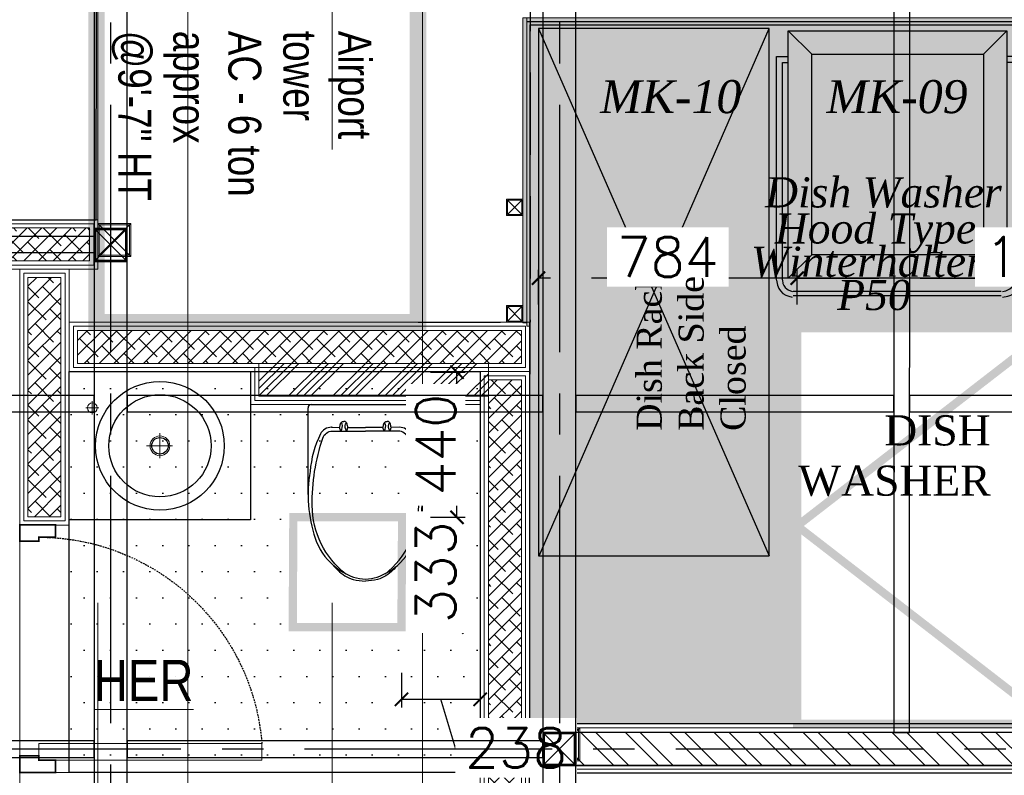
# Model space of a CAD drawing. Header units: inches. Extents: x -1008743 to -388065, y -1380311 to -642022.
# Tile 63 of 85: x -523708 to -520723, y -666829 to -664538. Entities that reach past the tile are written whole.
import ezdxf
from ezdxf.xclip import XClip

# ---------------------------------------------------------------- set-up
doc = ezdxf.new("R2010")
doc.units = ezdxf.units.IN
doc.header["$LTSCALE"] = 1000
doc.header["$MEASUREMENT"] = 0
doc.header["$XCLIPFRAME"] = 0
doc.header["$PDMODE"] = 35
for name, pattern in [('CENTER2', [1.125, 0.75, -0.125, 0.125, -0.125]), ('General Arrangement Plan$0$( Hidden )', [0.375, 0.25, -0.125]), ('General Arrangement Plan$0$DASHED2', [0.375, 0.25, -0.125]), ('General Arrangement Plan$1$.5', [2, 0.5, -0.5, 0.5, -0.5]), ('General Arrangement Plan$1$CORES & SETBACK$0$HIDDEN', [0.375, 0.25, -0.125]), ('General Arrangement Plan$1$HIDDEN', [0.375, 0.25, -0.125]), ('HIDDEN', [0.375, 0.25, -0.125])]:
    doc.linetypes.add(name, pattern=pattern)
for name, color, linetype, lineweight in [('2020 HVAC TRAP DOOR', 155, 'HIDDEN', 15), ('General Arrangement Plan$0$TEXT', 7, 'Continuous', 5), ('General Arrangement Plan$1$01_WALL-INTERNAL', 250, 'Continuous', 13), ('General Arrangement Plan$1$A-HATCH', 15, 'Continuous', 0), ('General Arrangement Plan$1$A-WALL', 113, 'Continuous', 9), ('General Arrangement Plan$1$BEAM', 113, 'Continuous', 9), ('General Arrangement Plan$1$Finishes', 5, 'Continuous', 13), ('General Arrangement Plan$1$MEI- EXISTING WALLS', 1, 'Continuous', 15), ('General Arrangement Plan$1$PLASTER', 252, 'Continuous', 13), ('General Arrangement Plan$1$TILES', 104, 'Continuous', 9), ('General Arrangement Plan$1$TXT', 6, 'Continuous', 20), ('General Arrangement Plan$1$Wall Hatch', 8, 'Continuous', 0), ('General Arrangement Plan$1$WALL NEW', 6, 'Continuous', 13)]:
    doc.layers.add(name, color=color, linetype=linetype, lineweight=lineweight)
for name, color, linetype in [('A-ANNO-DIMS-30', 7, 'Continuous'), ('General Arrangement Plan$1$Equipment', 5, 'Continuous'), ('General Arrangement Plan$1$Equipment Name', 7, 'Continuous'), ('General Arrangement Plan$1$FRR140', 5, 'Continuous'), ('General Arrangement Plan$1$IDS-DOOR', 45, 'Continuous'), ('General Arrangement Plan$1$MEI-TEXT', 3, 'Continuous'), ('IFF-35 HEAVY', 100, 'Continuous'), ('L1', 250, 'Continuous'), ('M-HVAC-INSULATION', 7, 'Continuous')]:
    doc.layers.add(name, color=color, linetype=linetype)
doc.layers.add('General Arrangement Plan$1$MS', color=7, linetype='Continuous', lineweight=0, true_color=0x3c5977)
doc.styles.add('General Arrangement Plan$1$Standard', font='ARIALN.TTF')
doc.styles.add('General Arrangement Plan$1$style12', font='BOOKOSI.TTF')
doc.styles.add('General Arrangement Plan$1$TMH-TEXT', font='simplex.shx', dxfattribs={"width": 0.8})
doc.styles.get("Standard").update_dxf_attribs({"font": 'txt.shx'})
doc.dimstyles.new('TFS-Dim', dxfattribs={"dimtxt": 120, "dimasz": 40, "dimexe": 25, "dimexo": 25, "dimgap": 4.5, "dimtad": 1, "dimdec": 0, "dimzin": 0, "dimdsep": 46, "dimtxsty": 'Standard', "dimblk": 'ARCHTICK', "dimcen": 0.09, "dimdle": 2, "dimclrd": 256, "dimclre": 8, "dimadec": 0, "dimazin": 0, "dimtfac": 1, "dimtdec": 0, "dimtofl": 0, "dimtmove": 1, "dimatfit": 3, "dimfxl": 1, "dimtolj": 1, "dimtzin": 0, "dimlwd": -1, "dimlwe": -1, "dimarcsym": 0})
pattern_1 = [(45, (0, 0), (1e-12, 8.838834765), [6.25, -6.25]), (135, (4.4194, 4.4194), (-8.838834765, 1e-12), [6.25, -6.25])]
pattern_2 = [(172.5, (-726867.071, -969433.78), (-6.58963561, -7.03506592), [0, -7.6, 0, -8.5, 0, -8.125]), (142.5, (-726867.071, -969433.78), (-16.23489865, -3.72068755), [0, -4.1, 0, -6.85, 0, -2.625]), (102.5, (-726862.722, -969438.128), (-11.030161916, 10.990146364), [0, -2.5, 0, -9, 0, -11.75]), (92.5, (-726862.722, -969438.128), (-13.73131425, 7.52521082), [0, -1.25, 0, -5.9, 0, -6.75])]
pattern_3 = [(225, (0, 0), (22.45064, -22.45064), []), (315, (0, 0), (67.35192, -22.45064), [79.375, -47.625])]

# ---------------------------------------------------------------- blocks, each defined once
blk = doc.blocks.new('General Arrangement Plan$1$Waschtisch - Konsole LOOP 550x450 D390')
at = {"lineweight": 25}
for p, q in [((-550, -450), (-550, 0)), ((-550, 0), (0, 0)), ((0, 0), (0, -450)), ((0, -450), (-550, -450))]:
    blk.add_line(p, q, dxfattribs=at)
at = {"lineweight": 5}
for p, q in [((-499.4, -110), (-460.4, -110)), ((-480, -130.1), (-480, -90.2)), ((-275, -263), (-275, -187.1)), ((-315.5, -225), (-236.5, -225))]:
    blk.add_line(p, q, dxfattribs=at)
at = {"lineweight": 25}
for radius in [195, 155, 25]:
    blk.add_circle((-275, -225), radius, dxfattribs=at)
at = {"lineweight": 5}
for centre, radius in [((-480, -110), 15), ((-275, -225), 30)]:
    blk.add_circle(centre, radius, dxfattribs=at)
blk = doc.blocks.new('General Arrangement Plan$1$A$C08D46EED')
at = {"lineweight": 0}
for p, q in [((-523.2, 710.2), (-440.8, 609.6)), ((-1219.8, 140, 0), (-1137.4, 39.4))]:
    blk.add_line(p, q, dxfattribs=at)
at = {"linetype": 'Continuous', "lineweight": 0, "const_width": 6}
blk.add_lwpolyline([(-440.8, 609.6), (-523.2, 710.2), (-569.6, 672.2), (-525.3, 618), (-513.6, 627.5), (-475.6, 581.1)], close=True, dxfattribs=at)
blk.add_lwpolyline([(-440.8, 609.6), (-523.2, 710.2), (-569.6, 672.2), (-525.3, 618), (-513.6, 627.5), (-475.6, 581.1)], close=True, dxfattribs=at)
at = {"lineweight": 0}
blk.add_lwpolyline([(-513.6, 627.5), (-560.1, 589.5), (-46.4, -38), (0, 0)], close=True, dxfattribs=at)
blk.add_lwpolyline([(-513.6, 627.5), (-560.1, 589.5), (-46.4, -38), (0, 0)], close=True, dxfattribs=at)
at = {"linetype": 'Continuous', "lineweight": 0, "const_width": 6, "elevation": 0}
blk.add_lwpolyline([(-1138.2, 38.8), (-1220.6, 139.4), (-1174.1, 177.4), (-1129.8, 123.2), (-1141.4, 113.7), (-1103.4, 67.3)], close=True, dxfattribs=at)
blk.add_lwpolyline([(-1138.2, 38.8), (-1220.6, 139.4), (-1174.1, 177.4), (-1129.8, 123.2), (-1141.4, 113.7), (-1103.4, 67.3)], close=True, dxfattribs=at)
at = {"color": 8, "linetype": 'General Arrangement Plan$1$HIDDEN', "ltscale": 0.025}
blk.add_arc((-511.6, 632, 0), 815.6, 219.45, 304.7707, dxfattribs=at)
blk = doc.blocks.new('B1')
at = {"color": 7}
for points in [[(-171.9, 0), (171.9, 0)], [(-181.9, -285.5), (-181.9, -10)], [(181.9, -285.5), (181.9, -10)], [(-107.8, -72.1), (-81.7, -72.5)], [(-78.1, -84.4), (-81.7, -72.5)], [(-59.2, -84.4), (-55.6, -72.5)], [(-55.6, -72.5), (0, -72.5)], [(55.6, -72.5), (0, -72.5)], [(59.2, -84.4), (55.6, -72.5)], [(78.1, -84.4), (81.7, -72.5)], [(107.8, -72.1), (81.7, -72.5)]]:
    blk.add_lwpolyline(points, dxfattribs=at)
for points in [[(-81.7, -72.5, 0.000902), (-79.1, -61.6, -0.347242), (-68.7, -53.4)], [(-78.1, -84.4, 0.244892), (-74.1, -60.9, 0.378206), (-78.1, -58.9, -0.178567)], [(-55.6, -72.5, -0.000902), (-58.2, -61.6, 0.347242), (-68.7, -53.4)], [(-59.2, -84.4, -0.244892), (-63.2, -60.9, -0.378206), (-59.3, -58.9, 0.178567)], [(55.6, -72.5, 0.000902), (58.2, -61.6, -0.347242), (68.7, -53.4)], [(59.2, -84.4, 0.244892), (63.2, -60.9, 0.378206), (59.3, -58.9, -0.178567)], [(81.7, -72.5, -0.000902), (79.1, -61.6, 0.347242), (68.7, -53.4)], [(78.1, -84.4, -0.244892), (74.1, -60.9, -0.378206), (78.1, -58.9, 0.178567)], [(-105.3, -72.1), (-107.8, -72.1, 0.290717), (-142.6, -93.4, 0.092282), (-175.7, -212, 0.123133), (-159.3, -424.5, 0.135146), (-101.5, -510.7, 0.083289)], [(-62.2, -538.4, -0.226694), (-169, -320.8, -0.083906), (-135, -106.2, -0.3229), (-104.6, -84.4), (0, -84.4)], [(62.2, -538.4, 0.226694), (169, -320.8, 0.083906), (135, -106.2, 0.3229), (104.6, -84.4), (0, -84.4)], [(101.5, -510.7, 0.135146), (159.3, -424.5, 0.123133), (175.7, -212, 0.092282), (142.6, -93.4, 0.290717), (107.8, -72.1)], [(-101.5, -510.7, 0.095376), (-37.4, -547.5, 0.083289), (0, -553.7, 0.083289), (37.4, -547.5, 0.095376), (101.5, -510.7, 0.123133)], [(-101.5, -510.7, 0.016905), (-87.4, -526.1, 0.130768), (-38.7, -554.9, 0.071655), (0, -560, 0.449001)], [(101.5, -510.7, -0.016905), (87.4, -526.1, -0.130768), (38.7, -554.9, -0.071655), (0, -560, -0.449001)]]:
    blk.add_lwpolyline(points, format="xyb", dxfattribs=at)
for centre, start, end in [((171.9, -10), 0, 90), ((-171.9, -10), 90, 180)]:
    blk.add_arc(centre, 10, start, end, dxfattribs=at)
blk = doc.blocks.new('*U407')
at = {"layer": 'General Arrangement Plan$1$A-HATCH', "lineweight": -2, "true_color": 0x939598}
h = blk.add_hatch(dxfattribs=at)
h.set_pattern_fill('ANSI32', color=252, scale=0.4)
h.set_pattern_definition([(45, (-520.4093, 0), (-2.694077, 2.694077), []), (45, (-518.6132, 0), (-2.694077, 2.694077), [])])
h.paths.add_polyline_path([(-346.02, 1), (-346.02, 5), (-120.06, 5), (-120.06, 1)])
at = {"layer": 'General Arrangement Plan$1$Finishes'}
blk.add_lwpolyline([(-347.02, 6), (-119.06, 6), (-119.06, 0), (-347.02, 0)], close=True, dxfattribs=at)
at = {"layer": 'General Arrangement Plan$1$WALL NEW'}
for points in [[(-346.52, 5.5), (-119.56, 5.5), (-119.56, 0.5), (-346.52, 0.5)], [(-346.02, 5), (-120.06, 5), (-120.06, 1), (-346.02, 1)]]:
    blk.add_lwpolyline(points, close=True, dxfattribs=at)
blk = doc.blocks.new('General Arrangement Plan$1$A$C0642dd72')
at = {"layer": 'General Arrangement Plan$1$MS', "ltscale": 10}
for p, q in [((2899.7, 11925.6), (2999.7, 12025.6)), ((2999.7, 11925.6), (2899.7, 12025.6)), ((4260.4, 10397), (4360.4, 10497)), ((4360.4, 10397), (4260.4, 10497))]:
    blk.add_line(p, q, dxfattribs=at)
for points in [[(2899.7, 11925.6), (2999.7, 11925.6), (2999.7, 12025.6), (2899.7, 12025.6)], [(2903.7, 11929.6), (2995.7, 11929.6), (2995.7, 12021.6), (2903.7, 12021.6)], [(4260.4, 10397), (4360.4, 10397), (4360.4, 10497), (4260.4, 10497)], [(4264.4, 10401), (4356.4, 10401), (4356.4, 10493), (4264.4, 10493)]]:
    blk.add_lwpolyline(points, close=True, dxfattribs=at)
blk = doc.blocks.new('*U471')
at = {"layer": 'General Arrangement Plan$1$TILES'}
h = blk.add_hatch(dxfattribs=at)
h.set_pattern_fill('ZIGZAG', color=256, scale=50, angle=45)
h.set_pattern_definition(pattern_1)
h.paths.add_polyline_path([(91188.8, -853991.2), (91188.8, -854001.2), (100018.5, -854001.2), (100018.5, -853991.2)])
blk.add_lwpolyline([(100018.5, -854001.2), (100018.5, -853991.2), (91188.8, -853991.2), (91188.8, -854001.2)], close=True, dxfattribs=at)
blk = doc.blocks.new('*U472')
at = {"layer": 'General Arrangement Plan$1$PLASTER'}
h = blk.add_hatch(dxfattribs=at)
h.set_pattern_fill('AR-SAND', color=256, scale=5, angle=90)
h.set_pattern_definition(pattern_2)
h.paths.add_polyline_path([(111689.8, -848190.3), (111689.8, -848202.3), (120539.6, -848202.3), (120539.6, -848190.3)])
blk.add_lwpolyline([(120539.6, -848202.3), (120539.6, -848190.3), (111689.8, -848190.3), (111689.8, -848202.3)], close=True, dxfattribs=at)
blk = doc.blocks.new('*U469')
at = {"layer": 'General Arrangement Plan$1$TILES'}
h = blk.add_hatch(dxfattribs=at)
h.set_pattern_fill('ZIGZAG', color=256, scale=50, angle=45)
h.set_pattern_definition(pattern_1)
h.paths.add_polyline_path([(99095.5, -853991.2), (99095.5, -854001.2), (100018.5, -854001.2), (100018.5, -853991.2)])
blk.add_lwpolyline([(100018.5, -854001.2), (100018.5, -853991.2), (99095.5, -853991.2), (99095.5, -854001.2)], close=True, dxfattribs=at)
blk = doc.blocks.new('*U470')
at = {"layer": 'General Arrangement Plan$1$PLASTER'}
h = blk.add_hatch(dxfattribs=at)
h.set_pattern_fill('AR-SAND', color=256, scale=5, angle=90)
h.set_pattern_definition(pattern_2)
h.paths.add_polyline_path([(119594.5, -848190.3), (119594.5, -848202.3), (120519.6, -848202.3), (120519.6, -848190.3)])
blk.add_lwpolyline([(120519.6, -848202.3), (120519.6, -848190.3), (119594.5, -848190.3), (119594.5, -848202.3)], close=True, dxfattribs=at)
blk = doc.blocks.new('General Arrangement Plan$1$A$C25013FFA')
at = {"layer": 'General Arrangement Plan$1$MS', "linetype": 'General Arrangement Plan$1$CORES & SETBACK$0$HIDDEN', "ltscale": 25}
for p, q in [((-9, 60), (35, 16)), ((35, 60), (-9, 16))]:
    blk.add_line(p, q, dxfattribs=at)
at = {"layer": 'General Arrangement Plan$1$MS', "ltscale": 25}
blk.add_lwpolyline([(-12, 13), (38, 13), (38, 63), (-12, 63)], close=True, dxfattribs=at)
blk.add_lwpolyline([(-12, 13), (38, 13), (38, 63), (-12, 63)], close=True, dxfattribs=at)
at = {"layer": 'General Arrangement Plan$1$MS', "linetype": 'General Arrangement Plan$1$.5', "ltscale": 25}
blk.add_lwpolyline([(-9, 16), (35, 16), (35, 60), (-9, 60)], close=True, dxfattribs=at)
blk = doc.blocks.new('General Arrangement Plan$0$A$C49c51ee7')
at = {"layer": 'General Arrangement Plan$1$Equipment'}
for points in [[(51.9, 808.3), (35.6, 805.3)], [(700, 805.3), (689.6, 808.3)], [(5.9, 781.6), (1.4, 771.2)], [(11.9, 789), (5.9, 781.6)], [(17.7, 796.4), (11.9, 789)], [(26.7, 802.4), (17.7, 796.4)], [(25.2, 778.6), (20.8, 772.7)], [(29.7, 783), (25.2, 778.6)], [(35.6, 805.3), (26.7, 802.4)], [(35.6, 786.1), (29.7, 783)], [(41.5, 789), (35.6, 786.1)], [(51.9, 790.5), (41.5, 789)], [(56.3, 803.8), (686.7, 803.8)], [(56.3, 790.5), (686.7, 790.5)], [(694.1, 789), (688.1, 790.5)], [(701.5, 786.1), (694.1, 789)], [(708.9, 802.4), (700, 805.3)], [(705.9, 783), (701.5, 786.1)], [(710.4, 778.6), (705.9, 783)], [(717.8, 796.4), (708.9, 802.4)], [(714.9, 772.7), (710.4, 778.6)], [(725.2, 789), (717.8, 796.4)], [(729.7, 781.6), (725.2, 789)], [(734.1, 771.2), (729.7, 781.6)], [(1.4, 771.2), (0, 762.3)], [(0, 754.9), (0, 78.6)], [(19.3, 766.7), (17.7, 759.3)], [(17.7, 754.9), (17.7, 96.4)], [(20.8, 772.7), (19.3, 766.7)], [(38.5, 750.4), (701.5, 750.4)], [(701.5, 750.4), (701.5, 0), (38.5, 0), (38.5, 750.4)], [(109.7, 679.3), (38.5, 750.4)], [(630.3, 679.3), (701.5, 750.4)], [(717.8, 766.7), (714.9, 772.7)], [(719.3, 756.4), (717.8, 766.7)], [(719.3, 754.9), (719.3, 96.4)], [(737.1, 756.4), (734.1, 771.2)], [(737.1, 754.9), (737.1, 78.6)], [(109.7, 679.3), (630.3, 679.3)], [(109.7, 71.2), (109.7, 679.3)], [(630.3, 679.3), (630.3, 71.2)], [(17.7, 96.4), (38.5, 96.4)], [(719.3, 96.4), (701.5, 96.4)], [(0, 78.6), (38.5, 78.6)], [(109.7, 71.2), (38.5, 0)], [(630.3, 71.2), (109.7, 71.2)], [(630.3, 71.2), (701.5, 0)], [(737.1, 78.6), (701.5, 78.6)]]:
    blk.add_lwpolyline(points, dxfattribs=at)
blk = doc.blocks.new('General Arrangement Plan')
at = {"layer": 'General Arrangement Plan$1$A-HATCH', "lineweight": -2, "true_color": 0x939598}
h = blk.add_hatch(dxfattribs=at)
h.set_pattern_fill('ANSI38', color=252, scale=10, angle=180)
h.set_pattern_definition(pattern_3)
h.paths.add_polyline_path([(74.3, 12936.2), (74.3, 13036.2), (3075.4, 13036.2), (3075.4, 12936.2)])
h = blk.add_hatch(dxfattribs=at)
h.set_pattern_fill('ANSI38', color=252, scale=10, angle=180)
h.set_pattern_definition(pattern_3)
h.paths.add_polyline_path([(2888.4, 12886.2), (2888.4, 12160.3), (2988.4, 12160.3), (2988.4, 12886.2)])
h = blk.add_hatch(dxfattribs=at)
h.set_pattern_fill('ANSI38', color=252, scale=10, angle=180)
h.set_pattern_definition(pattern_3)
h.paths.add_polyline_path([(3038.4, 12725.7), (3038.4, 12625.7), (4384, 12625.7), (4384, 12725.7)])
h = blk.add_hatch(dxfattribs=at)
h.set_pattern_fill('ANSI34', color=252, scale=5)
h.set_pattern_definition([(45, (0, 0), (-67.3519, 67.3519), []), (45, (22.45, 0), (-67.3519, 67.3519), []), (45, (44.9, 0), (-67.3519, 67.3519), []), (45, (67.35, 0), (-67.3519, 67.3519), [])])
h.paths.add_polyline_path([(3588.4, 12625.7), (3588.4, 12525.7), (4284, 12525.7), (4284, 12625.7)])
h = blk.add_hatch(dxfattribs=at)
h.set_pattern_fill('ANSI38', color=252, scale=10, angle=180)
h.set_pattern_definition(pattern_3)
h.paths.add_polyline_path([(4284, 12575.7), (4284, 11260.3), (4384, 11260.3), (4384, 12575.7)])
at = {"layer": 'General Arrangement Plan$1$A-WALL', "lineweight": 25}
for p, q in [((3095.6, 13060.4), (3096.8, 14980.2)), ((47.5, 13064), (3095.6, 13060.4))]:
    blk.add_line(p, q, dxfattribs=at)
at = {"layer": 'General Arrangement Plan$1$BEAM', "linetype": 'General Arrangement Plan$0$( Hidden )', "ltscale": 11}
for points in [[(3373.3, 14050.1), (3373.2, 899.1), (3099.8, 899.1), (3099.8, 14050.1)], [(4084.2, 14050.1), (4084.2, 899.1), (3810.8, 899.1), (3810.8, 14050.1)]]:
    blk.add_lwpolyline(points, close=True, dxfattribs=at)
at = {"layer": 'General Arrangement Plan$1$Equipment'}
for p, q in [((4435.7, 13641.3), (5135.5, 12041.9)), ((4438.2, 12041.9), (5135.5, 13641.3))]:
    blk.add_line(p, q, dxfattribs=at)
blk.add_lwpolyline([(5135.5, 12041.9), (5135.5, 13641.3), (4435.7, 13641.3), (4435.7, 12041.9)], close=True, dxfattribs=at)
at = {"layer": 'General Arrangement Plan$1$Equipment', "color": 32, "ltscale": 0.2}
blk.add_lwpolyline([(4407.7, 10743.6), (10108.5, 10743.6), (10108.5, 11382.6), (4407.7, 11382.6)], close=True, dxfattribs=at)
at = {"layer": 'General Arrangement Plan$1$Finishes'}
for points in [[(49.3, 13061.2), (3100.4, 13061.2), (3100.4, 12911.2), (49.3, 12911.2)], [(3013.4, 12135.3), (3013.4, 12911.2), (2863.4, 12911.2), (2863.4, 12135.3)], [(4409, 12750.7), (3013.4, 12750.7), (3013.4, 12600.7), (4409, 12600.7)], [(4409, 11235.3), (4409, 12600.7), (4259, 12600.7), (4259, 11235.3)], [(4259, 11385.3), (2863.3, 11385.3), (2863.3, 11235.3), (4259, 11235.3)]]:
    blk.add_lwpolyline(points, close=True, dxfattribs=at)
blk.add_lwpolyline([(3563.4, 12600.7), (3563.4, 12500.7), (4259, 12500.7)], dxfattribs=at)
at = {"layer": 'General Arrangement Plan$1$FRR140', "color": 4, "linetype": 'General Arrangement Plan$0$DASHED2'}
blk.add_line((4410.7, 13882.8), (4410.7, 12750.7), dxfattribs=at)
blk.add_line((4410.7, 13882.8), (4410.7, 12750.7), dxfattribs=at)
at = {"layer": 'General Arrangement Plan$1$FRR140', "color": 4, "const_width": 50}
blk.add_lwpolyline([(3096.1, 13882.8), (3096.1, 12750.7), (4070.7, 12750.7), (4070.7, 13882.8)], close=True, dxfattribs=at)
at = {"layer": 'General Arrangement Plan$1$FRR140', "color": 4, "linetype": 'General Arrangement Plan$0$DASHED2'}
blk.add_lwpolyline([(4070.7, 12750.7), (4410.7, 12750.7)], dxfattribs=at)
blk.add_lwpolyline([(4070.7, 12750.7), (4410.7, 12750.7)], dxfattribs=at)
at = {"layer": 'General Arrangement Plan$1$MEI- EXISTING WALLS', "color": 252, "true_color": 0x939598}
blk.add_line((2863.4, 11380.1), (2863.4, 12600.7), dxfattribs=at)
at = {"layer": 'General Arrangement Plan$1$Wall Hatch'}
blk.add_lwpolyline([(48.7, 14982.1), (3100.4, 14982.1), (3100.4, 13061.2), (48.7, 13061.2)], close=True, dxfattribs=at)
at = {"layer": 'General Arrangement Plan$1$WALL NEW'}
for points in [[(61.8, 13048.7), (3087.9, 13048.7), (3087.9, 12923.7), (61.8, 12923.7)], [(74.3, 13036.2), (3075.4, 13036.2), (3075.4, 12936.2), (74.3, 12936.2)], [(3000.9, 12147.8), (3000.9, 12898.7), (2875.9, 12898.7), (2875.9, 12147.8)], [(2988.4, 12160.3), (2988.4, 12886.2), (2888.4, 12886.2), (2888.4, 12160.3)], [(4396.5, 12738.2), (3025.9, 12738.2), (3025.9, 12613.2), (4396.5, 12613.2)], [(4384, 12725.7), (3038.4, 12725.7), (3038.4, 12625.7), (4384, 12625.7)], [(4284, 12625.7), (3588.4, 12625.7), (3588.4, 12525.7), (4284, 12525.7)], [(4396.5, 11247.8), (4396.5, 12588.2), (4271.5, 12588.2), (4271.5, 11247.8)], [(4384, 11260.3), (4384, 12575.7), (4284, 12575.7), (4284, 11260.3)]]:
    blk.add_lwpolyline(points, close=True, dxfattribs=at)
blk.add_lwpolyline([(3575.9, 12613.2), (3575.9, 12513.2), (4259, 12513.2)], dxfattribs=at)
at = {"color": 7, "rotation": 180}
blk.add_blockref('General Arrangement Plan$0$A$C49c51ee7', (5894.3, 13634.3), dxfattribs=at)
at = {"layer": 'General Arrangement Plan$1$01_WALL-INTERNAL', "xscale": -25, "yscale": 25, "zscale": 25, "rotation": 180}
blk.add_blockref('*U407', (13084.9, 11532.6), dxfattribs=at)
at = {"layer": 'General Arrangement Plan$1$IDS-DOOR', "color": 1, "xscale": -0.8330996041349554, "yscale": 0.8330996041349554, "zscale": 0.8330996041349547, "rotation": 129.3008264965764}
blk.add_blockref('General Arrangement Plan$1$A$C08D46EED', (3597.3, 11422.8), dxfattribs=at)
at = {"layer": 'General Arrangement Plan$1$MS', "ltscale": 10}
blk.add_blockref('General Arrangement Plan$1$A$C0642dd72', (200.7, 1023.9), dxfattribs=at)
at = {"layer": 'General Arrangement Plan$1$MS', "ltscale": 25, "rotation": 180}
for p in [(4376.7, 13136.7), (4376.7, 12813.7)]:
    blk.add_blockref('General Arrangement Plan$1$A$C25013FFA', p, dxfattribs=at)
at = {"layer": 'General Arrangement Plan$1$PLASTER', "rotation": 270}
blk.add_blockref('*U470', (852591.1, 133268.2), dxfattribs=at)
at = {"layer": 'General Arrangement Plan$1$PLASTER', "xscale": -1, "rotation": 180}
blk.add_blockref('*U472', (-107289.1, -834528.7), dxfattribs=at)
at = {"layer": 'General Arrangement Plan$1$TILES', "xscale": -1, "rotation": 90}
blk.add_blockref('*U469', (-849590.5, 112757.2), dxfattribs=at)
at = {"layer": 'General Arrangement Plan$1$TILES'}
blk.add_blockref('*U471', (-86778, 867652.9), dxfattribs=at)
at = {"layer": 'L1'}
blk.add_blockref('General Arrangement Plan$1$Waschtisch - Konsole LOOP 550x450 D390', (3563.4, 12600.7), dxfattribs=at)
at = {"layer": 'L1', "xscale": 0.9553454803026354, "yscale": 0.9553454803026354, "zscale": 0.9553454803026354}
blk.add_blockref('B1', (3911.2, 12500.7), dxfattribs=at)
at = {"layer": 'General Arrangement Plan$0$TEXT', "color": 1, "char_height": 100, "width": 54.555, "attachment_point": 7, "style": 'General Arrangement Plan$1$Standard'}
for s, insert in [('{\\fTimes New Roman|b0|i1|c0|p18;MK-10}', (4622.8, 13382.8)), ('{\\fTimes New Roman|b0|i1|c0|p18;MK-09}', (5308.6, 13382.8))]:
    blk.add_mtext(s, dxfattribs=dict(at, insert=insert))
at = {"layer": 'General Arrangement Plan$1$Equipment Name', "color": 0, "char_height": 91.44, "attachment_point": 3, "style": 'General Arrangement Plan$1$style12'}
for s, insert, width in [('{\\fTimes New Roman|b0|i1|c0|p18;Dish Washer}', (5840.1, 13189.8), 694.851), ('{\\fTimes New Roman|b0|i1|c0|p18;Hood Type}', (5762.2, 13080.5), 694.851), ('{\\fTimes New Roman|b0|i1|c0|p18;Winterhalter-}', (5831.7, 12979.6), 694.851), ('{\\fTimes New Roman|b0|i1|c0|p18;P50}', (5563.8, 12878.7), 694.851), ('DISH\\PWASHER', (5806.2, 12468.2), 680.851)]:
    blk.add_mtext(s, dxfattribs=dict(at, insert=insert, width=width))
at = {"layer": 'General Arrangement Plan$1$Equipment Name', "color": 0, "insert": (4733.4, 12420.8), "char_height": 76.2, "width": 657.861, "attachment_point": 1, "rotation": 90, "style": 'General Arrangement Plan$1$style12'}
blk.add_mtext('\\pxql;Dish Rack\\PBack Side Closed', dxfattribs=at)
at = {"layer": 'General Arrangement Plan$1$MEI-TEXT', "color": 4, "insert": (3142.1, 13633.9), "char_height": 100, "width": 2433.594, "attachment_point": 7, "rotation": 270, "style": 'General Arrangement Plan$1$TMH-TEXT'}
blk.add_mtext('{\\fArial|b0|i0|c0|p34;\\C5;Airport\\Ptower \\PAC - 6 ton \\Papprox\\P@9\'-7" HT}', dxfattribs=at)
at = {"layer": 'General Arrangement Plan$1$TXT', "insert": (3239, 11664), "char_height": 125, "width": 2265.161, "attachment_point": 5, "style": 'General Arrangement Plan$1$Standard'}
blk.add_mtext('{\\LHER }', dxfattribs=at)
blk = doc.blocks.new('_ArchTick')
at = {"color": 0, "linetype": 'ByBlock', "const_width": 0.15}
blk.add_lwpolyline([(-0.5, -0.5), (0.5, 0.5)], dxfattribs=at)
blk = doc.blocks.new('*D492')
at = {"layer": 'A-ANNO-DIMS-30', "color": 8, "linetype": 'HIDDEN'}
for p, q in [((-521351.3, -665401.7), (-521351.3, -665296.7)), ((-519801.3, -665401.7), (-519801.3, -665296.7))]:
    blk.add_line(p, q, dxfattribs=at)
at = {"layer": 'A-ANNO-DIMS-30', "linetype": 'HIDDEN'}
blk.add_line((-521353.3, -665321.7), (-519799.3, -665321.7), dxfattribs=at)
at = {"layer": 'Defpoints', "color": 0, "ltscale": 10}
for p in [(-519801.3, -665321.7), (-521351.3, -665473), (-519801.3, -665473)]:
    blk.add_point(p, dxfattribs=at)
at = {"layer": 'A-ANNO-DIMS-30', "ltscale": 10, "xscale": 40, "yscale": 40, "zscale": 40, "rotation": 180}
blk.add_blockref('_ArchTick', (-521351.3, -665321.7), dxfattribs=at)
at = {"layer": 'A-ANNO-DIMS-30', "ltscale": 10, "xscale": 40, "yscale": 40, "zscale": 40}
blk.add_blockref('_ArchTick', (-519801.3, -665321.7), dxfattribs=at)
at = {"layer": 'A-ANNO-DIMS-30', "color": 0, "ltscale": 10, "insert": (-520576.3, -665257.2), "char_height": 120, "attachment_point": 5, "bg_fill": 3, "box_fill_scale": 1.25, "bg_fill_color": 257, "bg_fill_transparency": 0}
blk.add_mtext('\\A1;1550', dxfattribs=at)
blk = doc.blocks.new('*D494')
at = {"layer": 'A-ANNO-DIMS-30', "color": 8, "linetype": 'HIDDEN'}
for p, q in [((-522135.4, -665401.7), (-522135.4, -665296.7)), ((-521351.3, -665401.7), (-521351.3, -665296.7))]:
    blk.add_line(p, q, dxfattribs=at)
at = {"layer": 'A-ANNO-DIMS-30', "linetype": 'HIDDEN'}
blk.add_line((-521349.3, -665321.7), (-522137.4, -665321.7), dxfattribs=at)
at = {"layer": 'Defpoints', "color": 0, "ltscale": 10}
for p in [(-522135.4, -665321.7), (-522135.4, -665473), (-521351.3, -665473)]:
    blk.add_point(p, dxfattribs=at)
at = {"layer": 'A-ANNO-DIMS-30', "ltscale": 10, "xscale": 40, "yscale": 40, "zscale": 40, "rotation": 180}
blk.add_blockref('_ArchTick', (-522135.4, -665321.7), dxfattribs=at)
at = {"layer": 'A-ANNO-DIMS-30', "ltscale": 10, "xscale": 40, "yscale": 40, "zscale": 40}
blk.add_blockref('_ArchTick', (-521351.3, -665321.7), dxfattribs=at)
at = {"layer": 'A-ANNO-DIMS-30', "color": 0, "ltscale": 10, "insert": (-521743.4, -665257.2), "char_height": 120, "attachment_point": 5, "bg_fill": 3, "box_fill_scale": 1.25, "bg_fill_color": 257, "bg_fill_transparency": 0}
blk.add_mtext('\\A1;784', dxfattribs=at)
blk = doc.blocks.new('*D495')
at = {"layer": 'A-ANNO-DIMS-30', "linetype": 'HIDDEN'}
blk.add_line((-522382.4, -666381.9), (-522382.4, -666044.6), dxfattribs=at)
at = {"layer": 'A-ANNO-DIMS-30', "color": 8, "linetype": 'HIDDEN'}
for p, q in [((-522462.4, -666046.6), (-522357.4, -666046.6)), ((-522462.4, -666379.9), (-522357.4, -666379.9))]:
    blk.add_line(p, q, dxfattribs=at)
at = {"layer": 'A-ANNO-DIMS-30', "ltscale": 10, "xscale": 40, "yscale": 40, "zscale": 40}
for p, rotation in [((-522382.4, -666046.6), 90), ((-522382.4, -666379.9), 270)]:
    blk.add_blockref('_ArchTick', p, dxfattribs=dict(at, rotation=rotation))
at = {"layer": 'A-ANNO-DIMS-30', "color": 0, "ltscale": 10, "insert": (-522446.9, -666213.3), "char_height": 120, "attachment_point": 5, "rotation": 90, "bg_fill": 3, "box_fill_scale": 1.25, "bg_fill_color": 257, "bg_fill_transparency": 0}
blk.add_mtext('\\A1;333', dxfattribs=at)
at = {"layer": 'Defpoints', "color": 0, "ltscale": 10}
for p in [(-522548.7, -666046.6), (-522382.4, -666046.6), (-522550.6, -666379.9)]:
    blk.add_point(p, dxfattribs=at)
blk = doc.blocks.new('*D496')
at = {"layer": 'A-ANNO-DIMS-30', "color": 8, "linetype": 'HIDDEN'}
for p, q in [((-522462.4, -665606.8), (-522357.4, -665606.8)), ((-522462.4, -666046.6), (-522357.4, -666046.6))]:
    blk.add_line(p, q, dxfattribs=at)
at = {"layer": 'A-ANNO-DIMS-30', "linetype": 'HIDDEN'}
blk.add_line((-522382.4, -666048.6), (-522382.4, -665604.8), dxfattribs=at)
at = {"layer": 'Defpoints', "color": 0, "ltscale": 10}
for p in [(-522548.7, -665606.8), (-522382.4, -665606.8), (-522548.7, -666046.6)]:
    blk.add_point(p, dxfattribs=at)
at = {"layer": 'A-ANNO-DIMS-30', "ltscale": 10, "xscale": 40, "yscale": 40, "zscale": 40}
for p, rotation in [((-522382.4, -665606.8), 90), ((-522382.4, -666046.6), 270)]:
    blk.add_blockref('_ArchTick', p, dxfattribs=dict(at, rotation=rotation))
at = {"layer": 'A-ANNO-DIMS-30', "color": 0, "ltscale": 10, "insert": (-522446.9, -665826.7), "char_height": 120, "attachment_point": 5, "rotation": 90, "bg_fill": 3, "box_fill_scale": 1.25, "bg_fill_color": 257, "bg_fill_transparency": 0}
blk.add_mtext('\\A1;440', dxfattribs=at)
blk = doc.blocks.new('*D497')
at = {"layer": 'A-ANNO-DIMS-30', "color": 8, "linetype": 'HIDDEN'}
for p, q in [((-522550.6, -666518.6), (-522550.6, -666623.6)), ((-522312.1, -666518.6), (-522312.1, -666623.6))]:
    blk.add_line(p, q, dxfattribs=at)
at = {"layer": 'A-ANNO-DIMS-30', "linetype": 'HIDDEN'}
for p, q in [((-522552.6, -666598.6), (-522310.1, -666598.6)), ((-522367.8, -666810.3), (-522431.3, -666598.6)), ((-522038.8, -666810.3), (-522367.8, -666810.3))]:
    blk.add_line(p, q, dxfattribs=at)
at = {"layer": 'Defpoints', "color": 0, "ltscale": 10}
for p in [(-522550.6, -666379.9), (-522312.1, -666379.9), (-522312.1, -666598.6)]:
    blk.add_point(p, dxfattribs=at)
at = {"layer": 'A-ANNO-DIMS-30', "ltscale": 10, "xscale": 40, "yscale": 40, "zscale": 40, "rotation": 180}
blk.add_blockref('_ArchTick', (-522550.6, -666598.6), dxfattribs=at)
at = {"layer": 'A-ANNO-DIMS-30', "ltscale": 10, "xscale": 40, "yscale": 40, "zscale": 40}
blk.add_blockref('_ArchTick', (-522312.1, -666598.6), dxfattribs=at)
at = {"layer": 'A-ANNO-DIMS-30', "color": 0, "ltscale": 10, "insert": (-522203.3, -666745.8), "char_height": 120, "attachment_point": 5, "bg_fill": 3, "box_fill_scale": 1.25, "bg_fill_color": 257, "bg_fill_transparency": 0}
blk.add_mtext('\\A1;238', dxfattribs=at)
blk = doc.blocks.new('latout')
at = {"color": 252, "linetype": 'CENTER2'}
for p, q in [((-11455.6, 13525.7), (-11455.6, -289.9)), ((-10094.9, 13525.7), (-10094.9, -289.9)), ((1132.6, 10447), (-14586.6, 10447))]:
    blk.add_line(p, q, dxfattribs=at)
at = {"ltscale": 10}
for p, q in [((-11505.6, 11925.6), (-11405.6, 12025.6)), ((-11405.6, 11925.6), (-11505.6, 12025.6)), ((-10144.9, 10397), (-10044.9, 10497)), ((-10044.9, 10397), (-10144.9, 10497))]:
    blk.add_line(p, q, dxfattribs=at)
at = {"color": 3, "ltscale": 10}
for points in [[(-11405.6, 12025.6), (-11405.6, 12709.7), (-11505.6, 12709.7), (-11505.6, 12025.6)], [(-10044.9, 10497), (-10044.9, 12709.7), (-10144.9, 12709.7), (-10144.9, 10497)], [(-11405.6, 10324.7), (-11405.6, 11925.6), (-11505.6, 11925.6), (-11505.6, 10324.7)], [(-10044.9, 10397), (-8425, 10397), (-8425, 10497), (-10044.9, 10497)], [(-10044.9, 4880), (-10044.9, 10397), (-10144.9, 10397), (-10144.9, 4880)]]:
    blk.add_lwpolyline(points, close=True, dxfattribs=at)
at = {"color": 6, "ltscale": 10}
for points in [[(-9033.4, 10497), (-9033.3, 12709.7), (-9081.3, 12709.7), (-9081.4, 10497)], [(-12955.2, 11953.2), (-11505.6, 11953.1), (-11505.6, 12001.1), (-12955.2, 12001.2)]]:
    blk.add_lwpolyline(points, close=True, dxfattribs=at)
at = {"color": 4, "ltscale": 10}
for points in [[(-11505.6, 11925.6), (-11405.6, 11925.6), (-11405.6, 12025.6), (-11505.6, 12025.6)], [(-11501.6, 11929.6), (-11409.6, 11929.6), (-11409.6, 12021.6), (-11501.6, 12021.6)], [(-10144.9, 10397), (-10044.9, 10397), (-10044.9, 10497), (-10144.9, 10497)], [(-10140.9, 10401), (-10048.9, 10401), (-10048.9, 10493), (-10140.9, 10493)]]:
    blk.add_lwpolyline(points, close=True, dxfattribs=at)
at = {"color": 30, "ltscale": 10}
for points in [[(-12955.2, 11469.7), (-11505.6, 11469.7), (-11505.6, 11519.7), (-12955.2, 11519.7)], [(-11405.5, 11469.7), (-10145, 11469.6), (-10145, 11519.6), (-11405.5, 11519.7)], [(-10044.9, 11469.7), (-9081.4, 11469.7), (-9081.4, 11519.7), (-10044.9, 11519.7)], [(-9033.4, 11469.7), (-8181.4, 11469.6), (-8181.4, 11519.6), (-9033.4, 11519.7)], [(-12955.2, 10422), (-11505.6, 10422), (-11505.6, 10472), (-12955.2, 10472)], [(-11405.6, 10422), (-10144.9, 10421.9), (-10144.9, 10471.9), (-11405.6, 10472)]]:
    blk.add_lwpolyline(points, close=True, dxfattribs=at)

msp = doc.modelspace()

# ---------------------------------------------------------------- hatches: boundary and pattern name
at = {"layer": 'M-HVAC-INSULATION'}
h = msp.add_hatch(dxfattribs=at)
h.set_pattern_fill('DOTS', scale=50)
h.set_pattern_definition([(0, (-496533, -668672.15), (39.6875, 79.375), [0, -79.375])])
h.paths.add_polyline_path([(-513397.7, -664590), (-513397.7, -665814), (-515785, -665813.6), (-515785, -664589.6)])
h.paths.add_polyline_path([(-513946.8, -669505.6), (-513946.8, -666673), (-512866.8, -666673), (-512866.8, -669505.6)])
edge = h.paths.add_edge_path()
edge.add_line((-520586.8, -666673), (-521351.3, -666673))
edge.add_line((-521351.3, -666673), (-521351.3, -665473))
edge.add_line((-521351.3, -665473), (-519801.3, -665473))
edge.add_line((-519801.3, -665473), (-519801.3, -666673))
edge.add_line((-519801.3, -666673), (-513957.3, -666673))
edge.add_line((-513957.3, -666673), (-513957.3, -672249.4))
edge.add_line((-513957.3, -672249.4), (-511990.2, -672249.4))
edge.add_line((-511990.2, -672249.4), (-511990.2, -665468.9))
edge.add_arc((-511992.2, -665468.9), 2, 0, 90)
edge.add_line((-511992.2, -665466.9), (-513330.6, -665466.9))
edge.add_line((-513330.6, -665466.9), (-513330.6, -664553.9))
edge.add_line((-513330.6, -664553.9), (-522160.4, -664553.9))
edge.add_line((-522160.4, -664553.9), (-522161.8, -666673))
edge.add_line((-522161.8, -666673), (-520586.8, -666673))

# ---------------------------------------------------------------- linework, layer by layer
at = {"layer": 'IFF-35 HEAVY', "ltscale": 100}
msp.add_lwpolyline([(-513957.3, -672249.4), (-513957.3, -666673), (-522161.8, -666673), (-522160.4, -664553.9), (-513330.6, -664553.9), (-513330.6, -665466.9), (-511992.2, -665466.9, -0.414214), (-511990.2, -665468.9), (-511990.2, -672249.4), (-513957.3, -672249.4)], format="xyb", dxfattribs=at)

# ---------------------------------------------------------------- next in the draw order: block references
at = {"color": 7}
ref = msp.add_blockref('General Arrangement Plan', (-526571.1, -678205.6), dxfattribs=at)
XClip(ref).set_block_clipping_path([(48.7190010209, -107.5186207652), (15251.6043912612, 15253.5715002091)])

# ---------------------------------------------------------------- next in the draw order: hatches: boundary and pattern name
at = {"layer": 'M-HVAC-INSULATION'}
h = msp.add_hatch(dxfattribs=at)
h.set_pattern_fill('DOTS', scale=50)
h.set_pattern_definition([(0, (-549706.02, -668672.15), (39.6875, 79.375), [0, -79.375])])
h.paths.add_polyline_path([(-522550.6, -666379.9), (-522880.2, -666379.9), (-522878.3, -666046.6), (-522548.7, -666046.6)])
h.paths.add_polyline_path([(-523557.8, -665604.8), (-522312.1, -665604.8), (-522312.1, -666820.2), (-523557.8, -666820.2)])

# ---------------------------------------------------------------- next in the draw order: linework, layer by layer
at = {"layer": '2020 HVAC TRAP DOOR', "ltscale": 150, "const_width": 25}
msp.add_lwpolyline([(-520576.3, -665473), (-521351.3, -666073), (-520576.3, -666673)], dxfattribs=at)
for points in [[(-521351.3, -666673), (-519801.3, -666673), (-519801.3, -665473), (-521351.3, -665473)], [(-522880.2, -666379.9), (-522550.6, -666379.9), (-522548.7, -666046.6), (-522878.3, -666046.6)]]:
    msp.add_lwpolyline(points, close=True, dxfattribs=at)
at = {"layer": 'IFF-35 HEAVY', "ltscale": 100}
msp.add_lwpolyline([(-523557.8, -665604.8), (-522312.1, -665604.8), (-522312.1, -666820.2), (-523557.8, -666820.2)], close=True, dxfattribs=at)

# ---------------------------------------------------------------- next in the draw order: dimensions: what is measured, and where the dimension line sits
at = {"layer": 'A-ANNO-DIMS-30', "color": 7}
dim = msp.add_linear_dim(base=(-519801.3, -665321.7), p1=(-521351.3, -665473), p2=(-519801.3, -665473), dimstyle='TFS-Dim', override={"dimfxl": 80, "dimfxlon": 1, "dimtfill": 1, "dimarcsym": 1}, dxfattribs=at)
dim.commit()
dim.dimension.update_dxf_attribs({"geometry": '*D492', "text_midpoint": (-520576.3, -665257.2)})
dim = msp.add_linear_dim(base=(-522382.4, -666046.6), p1=(-522550.6, -666379.9), p2=(-522548.7, -666046.6), angle=90, dimstyle='TFS-Dim', override={"dimfxl": 80, "dimfxlon": 1, "dimtfill": 1, "dimarcsym": 1}, dxfattribs=at)
dim.commit()
dim.dimension.update_dxf_attribs({"geometry": '*D495', "text_midpoint": (-522446.9, -666213.3)})

# ---------------------------------------------------------------- next in the draw order: dimensions: what is measured, and where the dimension line sits
for base, p1, p2, picture, middle in [((-522135.4, -665321.7), (-521351.3, -665473), (-522135.4, -665473), '*D494', (-521743.4, -665257.2)), ((-522312.1366, -666598.5604), (-522550.5526, -666379.9234), (-522312.1366, -666379.9234), '*D497', (-522363.3196, -666745.8104))]:
    dim = msp.add_linear_dim(base=base, p1=p1, p2=p2, dimstyle='TFS-Dim', override={"dimfxl": 80, "dimfxlon": 1, "dimtfill": 1, "dimarcsym": 1}, dxfattribs=at)
    dim.commit()
    dim.dimension.update_dxf_attribs({"geometry": picture, "text_midpoint": middle})
dim = msp.add_linear_dim(base=(-522382.4, -665606.8), p1=(-522548.7, -666046.6), p2=(-522548.7, -665606.8), angle=90, dimstyle='TFS-Dim', override={"dimfxl": 80, "dimfxlon": 1, "dimtfill": 1, "dimarcsym": 1}, dxfattribs=at)
dim.commit()
dim.dimension.update_dxf_attribs({"geometry": '*D496', "text_midpoint": (-522446.9, -665826.7)})

# ---------------------------------------------------------------- next in the draw order: block references
at = {"ltscale": 10}
msp.add_blockref('latout', (-511976.8, -677196.7), dxfattribs=at)

doc.saveas('drawing.dxf')
